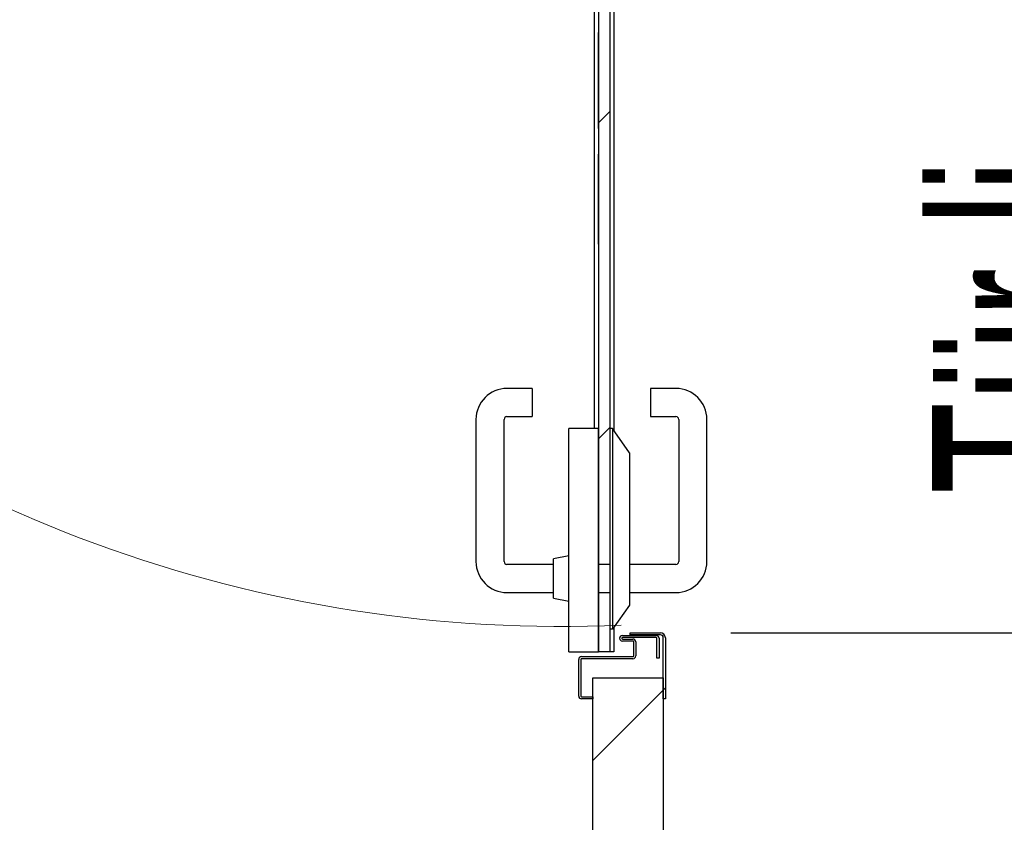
# Model space of a CAD drawing. Header units: millimetres. Extents: x 250 to 59450, y 0 to 41800.
# Tile 76 of 148: x 43125 to 43825, y 17446 to 18016. Entities that reach past the tile are written whole.
import ezdxf

# ---------------------------------------------------------------- set-up
doc = ezdxf.new("R2010")
doc.units = ezdxf.units.MM
doc.header["$LTSCALE"] = 50
doc.linetypes.add('CENTER', pattern=[10.16, 6.35, -1.27, 1.27, -1.27])
doc.layers.add('MASS', color=29, linetype='Continuous')
doc.layers.add('SCHNITT', color=5, linetype='CENTER')
doc.styles.add('SLDTEXTSTYLE0', font='TXT', dxfattribs={"width": 0.605})
doc.dimstyles.new('SLDDIMSTYLE2', dxfattribs={"dimtxt": 128.415934, "dimasz": 100, "dimexe": 0, "dimexo": 0.0625, "dimgap": 32.103984, "dimtad": 1, "dimdec": 1, "dimrnd": 1e-09, "dimzin": 12, "dimdsep": 46, "dimtxsty": 'SLDTEXTSTYLE0', "dimsah": 1, "dimcen": 0.09, "dimadec": 0, "dimazin": 3, "dimtfac": 1, "dimtdec": 1, "dimtofl": 0, "dimtmove": 0, "dimatfit": 3, "dimfxl": 1, "dimfrac": 2, "dimtolj": 1, "dimtzin": 12, "dimarcsym": 0})

# ---------------------------------------------------------------- blocks, each defined once
blk = doc.blocks.new('Glastür 875 DIN links')
at = {"color": 7, "linetype": 'Continuous', "lineweight": 18}
blk.add_arc((0, 0), 48131, 92.0241, 182.5124, dxfattribs=at)
blk = doc.blocks.new('_D_41')
at = {"layer": 'MASS'}
for p, q in [((43482.36, 19546.38), (41238.62, 19546.38)), ((41263.62, 16546.38), (41263.62, 19546.38)), ((43482.36, 16546.38), (41238.62, 16546.38))]:
    blk.add_line(p, q, dxfattribs=at)
for points in [[(41263.62, 19546.38), (41238.62, 19446.38), (41288.62, 19446.38)], [(41263.62, 16546.38), (41288.62, 16646.38), (41238.62, 16646.38)]]:
    blk.add_solid(points, dxfattribs=at)
at = {"layer": 'MASS', "insert": (41093.09, 17850.39), "char_height": 132.292, "attachment_point": 1, "rotation": 90, "style": 'SLDTEXTSTYLE0'}
blk.add_mtext('3000', dxfattribs=at)
blk = doc.blocks.new('_D_50')
at = {"layer": 'MASS'}
for p, q in [((43630.3, 18512.38), (43968.87, 18512.38)), ((43943.87, 18512.38), (43943.87, 17580.38)), ((43630.3, 17580.38), (43968.87, 17580.38))]:
    blk.add_line(p, q, dxfattribs=at)
for points in [[(43943.87, 18512.38), (43918.87, 18412.38), (43968.87, 18412.38)], [(43943.87, 17580.38), (43968.87, 17680.38), (43918.87, 17680.38)]]:
    blk.add_solid(points, dxfattribs=at)
at = {"layer": 'MASS', "char_height": 132.292, "attachment_point": 1, "rotation": 90, "style": 'SLDTEXTSTYLE0'}
for s, insert in [('932', (43773.34, 18119.87)), ('Tür li.', (43773.34, 17678.9))]:
    blk.add_mtext(s, dxfattribs=dict(at, insert=insert))

msp = doc.modelspace()

# ---------------------------------------------------------------- hatches: boundary and pattern name
at = {"layer": 'SCHNITT', "linetype": 'Continuous', "lineweight": 18}
h = msp.add_hatch(dxfattribs=at)
h.set_pattern_fill('ANSI31', color=256, scale=50, style=0)
h.paths.add_polyline_path([(43536.46, 18208.02), (43536.46, 18198.74), (43536.36, 18198.74), (43536.36, 18165.38), (43536.46, 18165.38), (43536.46, 18155.13), (43536.36, 18155.13), (43536.36, 18124.48), (43536.46, 18124.48), (43536.46, 18119.75), (43536.36, 18119.75), (43536.36, 18088.67), (43536.46, 18088.67), (43536.46, 18077.96), (43536.36, 18077.96), (43536.36, 18044.92), (43536.46, 18044.92), (43536.46, 18034.22), (43536.36, 18034.22), (43536.36, 17993.01), (43536.46, 17993.01), (43536.46, 17985.04), (43536.36, 17985.04), (43536.36, 17960.32), (43536.46, 17960.32), (43536.46, 17952.04), (43536.36, 17952.04), (43536.36, 17913.72), (43536.46, 17913.72), (43536.46, 17901.29), (43536.36, 17901.29), (43536.36, 17862.53), (43536.46, 17862.53), (43536.46, 17856.48), (43536.36, 17856.48), (43536.36, 17566.88), (43544.36, 17566.88), (43544.36, 18525.88), (43536.36, 18525.88), (43536.36, 18235.42), (43536.46, 18235.42), (43536.46, 18227.28), (43536.36, 18227.28), (43536.36, 18208.02)], flags=0)
h = msp.add_hatch(dxfattribs=at)
h.set_pattern_fill('ANSI31', color=256, scale=50, style=0)
edge = h.paths.add_edge_path(flags=0)
edge.add_line((43524.36, 17533.38), (43532.36, 17533.38))
edge.add_line((43532.36, 17533.38), (43532.36, 17534.88))
edge.add_line((43532.36, 17534.88), (43524.36, 17534.88))
edge.add_arc((43524.36, 17535.38), 0.5, 180, 270, ccw=False)
edge.add_line((43523.86, 17535.38), (43523.86, 17561.38))
edge.add_arc((43524.36, 17561.38), 0.5, 90, 180, ccw=False)
edge.add_line((43524.36, 17561.88), (43560.86, 17561.88))
edge.add_arc((43560.86, 17563.88), 2, 270, 360)
edge.add_line((43562.86, 17563.88), (43562.86, 17573.88))
edge.add_arc((43560.86, 17573.88), 2, 0, 90)
edge.add_line((43560.86, 17575.88), (43553.36, 17575.88))
edge.add_arc((43553.36, 17576.38), 0.5, 90, 270, ccw=False)
edge.add_line((43553.36, 17576.88), (43577.36, 17576.88))
edge.add_arc((43577.36, 17576.38), 0.5, 0, 90, ccw=False)
edge.add_line((43577.86, 17576.38), (43577.86, 17562.38))
edge.add_line((43577.86, 17562.38), (43579.36, 17562.38))
edge.add_line((43579.36, 17562.38), (43579.36, 17576.38))
edge.add_arc((43577.36, 17576.38), 2, 0, 90)
edge.add_line((43577.36, 17578.38), (43553.36, 17578.38))
edge.add_arc((43553.36, 17576.38), 2, 90, 270)
edge.add_line((43553.36, 17574.38), (43560.86, 17574.38))
edge.add_arc((43560.86, 17573.88), 0.5, 0, 90, ccw=False)
edge.add_line((43561.36, 17573.88), (43561.36, 17563.88))
edge.add_arc((43560.86, 17563.88), 0.5, 270, 360, ccw=False)
edge.add_line((43560.86, 17563.38), (43524.36, 17563.38))
edge.add_arc((43524.36, 17561.38), 2, 90, 180)
edge.add_line((43522.36, 17561.38), (43522.36, 17535.38))
edge.add_arc((43524.36, 17535.38), 2, 180, 270)
h = msp.add_hatch(dxfattribs=at)
h.set_pattern_fill('ANSI31', color=256, scale=50, style=0)
edge = h.paths.add_edge_path(flags=0)
edge.add_line((43558.86, 17580.38), (43558.86, 17578.88))
edge.add_line((43558.86, 17578.88), (43580.3, 17578.88))
edge.add_arc((43580.3, 17576.82), 2.05, 0, 90, ccw=False)
edge.add_line((43582.36, 17576.82), (43582.36, 17533.38))
edge.add_line((43582.36, 17533.38), (43583.86, 17533.38))
edge.add_line((43583.86, 17533.38), (43583.86, 17576.82))
edge.add_arc((43580.3, 17576.82), 3.55, 0, 90)
edge.add_line((43580.3, 17580.38), (43558.86, 17580.38))
h = msp.add_hatch(dxfattribs=at)
h.set_pattern_fill('ANSI31', color=256, scale=50, style=0)
h.paths.add_polyline_path([(43532.36, 17548.38), (43532.36, 16546.38), (43582.36, 16546.38), (43582.36, 17548.38)], flags=0)

# ---------------------------------------------------------------- linework, layer by layer
at = {"color": 216, "linetype": 'Continuous', "lineweight": 25, "true_color": 0x80007d}
for p, q in [((43544.36, 18525.88), (43544.36, 17566.88)), ((43533.36, 18468.38), (43533.36, 17725.38)), ((43536.36, 18468.38), (43536.36, 17725.38)), ((43544.36, 18468.38), (43544.36, 17725.38)), ((43547.36, 18468.38), (43547.36, 17723.95)), ((43536.36, 18034.22), (43536.36, 17993.01)), ((43536.46, 18006.66), (43536.36, 18006.66)), ((43536.46, 17995.38), (43536.36, 17995.38)), ((43536.46, 17994.99), (43536.36, 17994.99)), ((43536.36, 17993.01), (43536.46, 17993.01)), ((43536.46, 17987.94), (43536.36, 17987.94)), ((43536.46, 17987.68), (43536.36, 17987.68)), ((43536.46, 17993.01), (43536.46, 17985.04)), ((43536.36, 17985.04), (43536.36, 17960.32)), ((43536.46, 17985.04), (43536.36, 17985.04)), ((43536.46, 17972.89), (43536.36, 17972.89)), ((43536.46, 17972.78), (43536.36, 17972.78)), ((43536.36, 17960.32), (43536.46, 17960.32)), ((43536.46, 17960.32), (43536.46, 17952.04)), ((43536.46, 17957.31), (43536.36, 17957.31)), ((43536.46, 17952.04), (43536.36, 17952.04)), ((43536.36, 17952.04), (43536.36, 17913.72)), ((43536.46, 17950.27), (43536.36, 17950.27)), ((43536.46, 17938.6), (43536.36, 17938.6)), ((43536.36, 17920.27), (43536.36, 17917.88)), ((43536.46, 17920.27), (43536.36, 17920.27)), ((43536.46, 17920.27), (43536.36, 17920.27)), ((43536.36, 17895.96), (43536.36, 17920.27)), ((43536.46, 17917.88), (43536.36, 17917.88)), ((43536.46, 17920.27), (43536.46, 17917.88)), ((43536.46, 17895.96), (43536.46, 17920.27)), ((43536.36, 17913.72), (43536.46, 17913.72)), ((43536.46, 17911.65), (43536.36, 17911.65)), ((43536.46, 17910.54), (43536.36, 17910.54)), ((43536.46, 17901.29), (43536.46, 17913.72)), ((43536.46, 17905.68), (43536.36, 17905.68)), ((43536.36, 17859.06), (43536.36, 17905.68)), ((43536.46, 17904.32), (43536.36, 17904.32)), ((43536.46, 17859.06), (43536.46, 17905.68)), ((43536.36, 17901.29), (43536.36, 17862.53)), ((43536.36, 17901.29), (43536.36, 17861.93)), ((43536.46, 17901.29), (43536.36, 17901.29)), ((43536.46, 17898.39), (43536.36, 17898.39)), ((43536.36, 17898.39), (43536.36, 17895.96)), ((43536.46, 17895.96), (43536.36, 17895.96)), ((43536.46, 17895.96), (43536.36, 17895.96)), ((43536.46, 17901.29), (43536.46, 17861.93)), ((43536.46, 17898.39), (43536.46, 17895.96)), ((43536.36, 17862.53), (43536.46, 17862.53)), ((43536.46, 17861.93), (43536.36, 17861.93)), ((43536.46, 17856.48), (43536.46, 17862.53)), ((43536.46, 17859.06), (43536.36, 17859.06)), ((43536.36, 17857.07), (43536.36, 17859.06)), ((43536.46, 17857.07), (43536.36, 17857.07)), ((43536.46, 17856.48), (43536.36, 17856.48)), ((43536.36, 17856.48), (43536.36, 17566.88)), ((43536.46, 17857.07), (43536.46, 17859.06)), ((43489.36, 17753.88), (43471.36, 17753.88)), ((43489.36, 17753.88), (43489.36, 17733.88)), ((43591.36, 17753.88), (43573.36, 17753.88)), ((43573.36, 17753.88), (43573.36, 17733.88)), ((43449.36, 17731.88), (43449.36, 17630.88)), ((43469.36, 17630.88), (43469.36, 17731.88)), ((43471.36, 17733.88), (43489.36, 17733.88)), ((43573.36, 17733.88), (43591.36, 17733.88)), ((43593.36, 17731.88), (43593.36, 17630.88)), ((43613.36, 17630.88), (43613.36, 17731.88)), ((43536.36, 17725.38), (43515.36, 17725.38)), ((43515.36, 17692.88), (43515.36, 17725.38)), ((43536.36, 17692.88), (43536.36, 17725.38)), ((43546.36, 17725.38), (43544.36, 17725.38)), ((43544.36, 17725.38), (43544.36, 17692.88)), ((43558.36, 17708.24), (43546.36, 17725.38)), ((43546.36, 17725.38), (43546.36, 17692.88)), ((43558.36, 17708.24), (43558.36, 17692.88)), ((43515.36, 17566.88), (43515.36, 17692.88)), ((43536.36, 17566.88), (43536.36, 17692.88)), ((43544.36, 17692.88), (43544.36, 17582.88)), ((43546.36, 17692.88), (43546.36, 17582.88)), ((43558.36, 17692.88), (43558.36, 17600.02)), ((43515.36, 17634.88), (43504.36, 17632.94)), ((43504.36, 17604.82), (43504.36, 17632.94)), ((43504.36, 17628.88), (43471.36, 17628.88)), ((43544.36, 17628.88), (43536.36, 17628.88)), ((43591.36, 17628.88), (43558.36, 17628.88)), ((43471.36, 17608.88), (43504.36, 17608.88)), ((43536.36, 17608.88), (43544.36, 17608.88)), ((43558.36, 17608.88), (43591.36, 17608.88)), ((43504.36, 17604.82), (43515.36, 17602.88)), ((43558.36, 17600.02), (43546.36, 17582.88)), ((43544.36, 17582.88), (43544.36, 17566.88)), ((43546.36, 17582.88), (43544.36, 17582.88)), ((43547.36, 17584.31), (43547.36, 17566.88)), ((43553.36, 17578.38), (43577.36, 17578.38)), ((43577.36, 17576.88), (43553.36, 17576.88)), ((43553.36, 17575.88), (43560.86, 17575.88)), ((43560.86, 17574.38), (43553.36, 17574.38)), ((43558.86, 17580.38), (43580.3, 17580.38)), ((43558.86, 17578.88), (43558.86, 17580.38)), ((43580.3, 17578.88), (43558.86, 17578.88)), ((43561.36, 17563.88), (43561.36, 17573.88)), ((43562.86, 17573.88), (43562.86, 17563.88)), ((43577.86, 17562.38), (43577.86, 17576.38)), ((43579.36, 17576.38), (43579.36, 17562.38)), ((43582.36, 17533.38), (43582.36, 17576.82)), ((43583.86, 17576.82), (43583.86, 17533.38)), ((43515.36, 17566.88), (43536.36, 17566.88)), ((43544.36, 17566.88), (43536.36, 17566.88)), ((43544.36, 17566.88), (43536.36, 17566.88)), ((43544.36, 17566.88), (43536.36, 17566.88)), ((43547.36, 17566.88), (43544.36, 17566.88)), ((43522.36, 17535.38), (43522.36, 17561.38)), ((43523.86, 17561.38), (43523.86, 17535.38)), ((43524.36, 17563.38), (43560.86, 17563.38)), ((43560.86, 17561.88), (43524.36, 17561.88)), ((43579.36, 17562.38), (43577.86, 17562.38)), ((43524.36, 17534.88), (43532.36, 17534.88)), ((43532.36, 17533.38), (43524.36, 17533.38)), ((43532.36, 17534.88), (43532.36, 17533.38)), ((43583.86, 17533.38), (43582.36, 17533.38))]:
    msp.add_line(p, q, dxfattribs=at)
at = {"color": 7, "linetype": 'Continuous', "lineweight": 25}
for p, q in [((43532.36, 17548.38), (43582.36, 17548.38)), ((43532.36, 16546.38), (43532.36, 17548.38)), ((43582.36, 17548.38), (43582.36, 16546.38))]:
    msp.add_line(p, q, dxfattribs=at)
at = {"color": 216, "linetype": 'Continuous', "lineweight": 25, "true_color": 0x80007d}
for centre, radius, start, end in [((43471.36, 17731.88), 22, 90, 180), ((43591.36, 17731.88), 22, 0, 90), ((43471.36, 17731.88), 2, 90, 180), ((43591.36, 17731.88), 2, 0, 90), ((43471.36, 17630.88), 22, 180, 270), ((43471.36, 17630.88), 2, 180, 270), ((43591.36, 17630.88), 2, 270, 0), ((43591.36, 17630.88), 22, 270, 0), ((43553.36, 17576.38), 2, 90, 270), ((43553.36, 17576.38), 0.5, 90, 270), ((43560.86, 17573.88), 2, 0, 90), ((43560.86, 17573.88), 0.5, 0, 90), ((43577.36, 17576.38), 2, 0, 90), ((43577.36, 17576.38), 0.5, 0, 90), ((43580.3, 17576.82), 3.56, 0, 90), ((43580.3, 17576.82), 2.06, 0, 90), ((43524.36, 17561.38), 2, 90, 180), ((43524.36, 17561.38), 0.5, 90, 180), ((43560.86, 17563.88), 2, 270, 0), ((43560.86, 17563.88), 0.5, 270, 0), ((43524.36, 17535.38), 2, 180, 270), ((43524.36, 17535.38), 0.5, 180, 270)]:
    msp.add_arc(centre, radius, start, end, dxfattribs=at)
for points, knots in [([(43536.36, 18006.66), (43536.36, 18006.59), (43536.36, 18006.46), (43536.36, 18005.34), (43536.36, 18003.49), (43536.36, 18001.15), (43536.36, 17998.52), (43536.36, 17996.43), (43536.36, 17995.38)], [0, 0, 0, 0, 0.18667, 0.373322, 0.559944, 0.706599, 0.853311, 1, 1, 1, 1]), ([(43536.36, 17972.78), (43536.36, 17974.51), (43536.36, 17977.96), (43536.36, 17983.05), (43536.36, 17987.89), (43536.36, 17992.33), (43536.36, 17996.3), (43536.36, 17999.94), (43536.36, 18003), (43536.36, 18005.2), (43536.36, 18006.46), (43536.36, 18006.59), (43536.36, 18006.66)], [0, 0, 0, 0, 0.093331, 0.186695, 0.280037, 0.373361, 0.466686, 0.560037, 0.669992, 0.779978, 0.88998, 1, 1, 1, 1]), ([(43536.46, 18006.66), (43536.46, 18006.59), (43536.46, 18006.46), (43536.46, 18005.34), (43536.46, 18003.49), (43536.46, 18001.15), (43536.46, 17998.52), (43536.46, 17996.43), (43536.46, 17995.38)], [0, 0, 0, 0, 0.18667, 0.373322, 0.559944, 0.706599, 0.853311, 1, 1, 1, 1]), ([(43536.46, 17972.78), (43536.46, 17974.51), (43536.46, 17977.96), (43536.46, 17983.05), (43536.46, 17987.89), (43536.46, 17992.33), (43536.46, 17996.3), (43536.46, 17999.94), (43536.46, 18003), (43536.46, 18005.2), (43536.46, 18006.46), (43536.46, 18006.59), (43536.46, 18006.66)], [0, 0, 0, 0, 0.093331, 0.186695, 0.280037, 0.373361, 0.466686, 0.560037, 0.669992, 0.779978, 0.88998, 1, 1, 1, 1]), ([(43536.36, 17995.38), (43536.36, 17994.95), (43536.36, 17994.17), (43536.36, 17993.37), (43536.36, 17993.01)], [0, 0, 0, 0, 0.560174, 1, 1, 1, 1]), ([(43536.36, 17987.94), (43536.36, 17988.92), (43536.36, 17990.87), (43536.36, 17992.76), (43536.36, 17994.1), (43536.36, 17994.87), (43536.36, 17994.95), (43536.36, 17994.99)], [0, 0, 0, 0, 0.1865372, 0.373179, 0.5598885, 0.7799399, 1, 1, 1, 1]), ([(43536.36, 17994.99), (43536.36, 17994.96), (43536.36, 17994.89), (43536.36, 17994.28), (43536.36, 17993.28), (43536.36, 17991.81), (43536.36, 17990.09), (43536.36, 17988.48), (43536.36, 17987.68)], [0, 0, 0, 0, 0.186696, 0.373366, 0.560024, 0.706685, 0.85339, 1, 1, 1, 1]), ([(43536.46, 17995.38), (43536.46, 17994.95), (43536.46, 17994.17), (43536.46, 17993.37), (43536.46, 17993.01)], [0, 0, 0, 0, 0.560174, 1, 1, 1, 1]), ([(43536.46, 17987.94), (43536.46, 17988.92), (43536.46, 17990.87), (43536.46, 17992.76), (43536.46, 17994.1), (43536.46, 17994.87), (43536.46, 17994.95), (43536.46, 17994.99)], [0, 0, 0, 0, 0.1865372, 0.373179, 0.5598885, 0.7799399, 1, 1, 1, 1]), ([(43536.46, 17994.99), (43536.46, 17994.96), (43536.46, 17994.89), (43536.46, 17994.28), (43536.46, 17993.28), (43536.46, 17991.81), (43536.46, 17990.09), (43536.46, 17988.48), (43536.46, 17987.68)], [0, 0, 0, 0, 0.186696, 0.373366, 0.560024, 0.706685, 0.85339, 1, 1, 1, 1]), ([(43536.36, 17985.04), (43536.36, 17985.62), (43536.36, 17986.65), (43536.36, 17987.55), (43536.36, 17987.94)], [0, 0, 0, 0, 0.559892, 1, 1, 1, 1]), ([(43536.36, 17987.68), (43536.36, 17986.99), (43536.36, 17985.61), (43536.36, 17983.07), (43536.36, 17980.08), (43536.36, 17976.63), (43536.36, 17974.13), (43536.36, 17972.89)], [0, 0, 0, 0, 0.1867, 0.373435, 0.560123, 0.780039, 1, 1, 1, 1]), ([(43536.46, 17985.04), (43536.46, 17985.62), (43536.46, 17986.65), (43536.46, 17987.55), (43536.46, 17987.94)], [0, 0, 0, 0, 0.559892, 1, 1, 1, 1]), ([(43536.46, 17987.68), (43536.46, 17986.99), (43536.46, 17985.61), (43536.46, 17983.07), (43536.46, 17980.08), (43536.46, 17976.63), (43536.46, 17974.13), (43536.46, 17972.89)], [0, 0, 0, 0, 0.1867, 0.373435, 0.560123, 0.780039, 1, 1, 1, 1]), ([(43536.36, 17972.89), (43536.36, 17971.65), (43536.36, 17969.19), (43536.36, 17965.6), (43536.36, 17962.24), (43536.36, 17959.27), (43536.36, 17956.69), (43536.36, 17954.21), (43536.36, 17952.3), (43536.36, 17951.02), (43536.36, 17950.37), (43536.36, 17950.3), (43536.36, 17950.27)], [0, 0, 0, 0, 0.083332, 0.166663, 0.249952, 0.333265, 0.416618, 0.499949, 0.624876, 0.749879, 0.874926, 1, 1, 1, 1]), ([(43536.36, 17938.6), (43536.36, 17938.67), (43536.36, 17938.82), (43536.36, 17940.22), (43536.36, 17942.6), (43536.36, 17946.04), (43536.36, 17950.29), (43536.36, 17955.2), (43536.36, 17960.7), (43536.36, 17966.65), (43536.36, 17970.74), (43536.36, 17972.78)], [0, 0, 0, 0, 0.112036, 0.224069, 0.336049, 0.448033, 0.560045, 0.67004, 0.780011, 0.889996, 1, 1, 1, 1]), ([(43536.46, 17972.89), (43536.46, 17971.65), (43536.46, 17969.19), (43536.46, 17965.6), (43536.46, 17962.24), (43536.46, 17959.27), (43536.46, 17956.69), (43536.46, 17954.21), (43536.46, 17952.3), (43536.46, 17951.02), (43536.46, 17950.37), (43536.46, 17950.3), (43536.46, 17950.27)], [0, 0, 0, 0, 0.083332, 0.166663, 0.249952, 0.333265, 0.416618, 0.499949, 0.624876, 0.749879, 0.874926, 1, 1, 1, 1]), ([(43536.46, 17938.6), (43536.46, 17938.67), (43536.46, 17938.82), (43536.46, 17940.22), (43536.46, 17942.6), (43536.46, 17946.04), (43536.46, 17950.29), (43536.46, 17955.2), (43536.46, 17960.7), (43536.46, 17966.65), (43536.46, 17970.74), (43536.46, 17972.78)], [0, 0, 0, 0, 0.112036, 0.224069, 0.336049, 0.448033, 0.560045, 0.67004, 0.780011, 0.889996, 1, 1, 1, 1]), ([(43536.36, 17957.31), (43536.36, 17957.83), (43536.36, 17958.74), (43536.36, 17959.84), (43536.36, 17960.32)], [0, 0, 0, 0, 0.5599, 1, 1, 1, 1]), ([(43536.46, 17957.31), (43536.46, 17957.83), (43536.46, 17958.74), (43536.46, 17959.84), (43536.46, 17960.32)], [0, 0, 0, 0, 0.5599, 1, 1, 1, 1]), ([(43536.36, 17950.27), (43536.36, 17950.29), (43536.36, 17950.35), (43536.36, 17950.9), (43536.36, 17951.84), (43536.36, 17953.21), (43536.36, 17954.89), (43536.36, 17956.51), (43536.36, 17957.31)], [0, 0, 0, 0, 0.186692, 0.3734003, 0.560047, 0.7067041, 0.8534264, 1, 1, 1, 1]), ([(43536.36, 17952.04), (43536.36, 17950.51), (43536.36, 17947.45), (43536.36, 17943.74), (43536.36, 17941.15), (43536.36, 17939.6), (43536.36, 17938.73), (43536.36, 17938.64), (43536.36, 17938.6)], [0, 0, 0, 0, 0.186654, 0.373254, 0.559868, 0.706555, 0.853288, 1, 1, 1, 1]), ([(43536.46, 17950.27), (43536.46, 17950.29), (43536.46, 17950.35), (43536.46, 17950.9), (43536.46, 17951.84), (43536.46, 17953.21), (43536.46, 17954.89), (43536.46, 17956.51), (43536.46, 17957.31)], [0, 0, 0, 0, 0.186692, 0.3734, 0.560047, 0.706704, 0.853426, 1, 1, 1, 1]), ([(43536.46, 17952.04), (43536.46, 17950.51), (43536.46, 17947.45), (43536.46, 17943.74), (43536.46, 17941.15), (43536.46, 17939.6), (43536.46, 17938.73), (43536.46, 17938.64), (43536.46, 17938.6)], [0, 0, 0, 0, 0.186654, 0.373254, 0.559868, 0.706555, 0.853288, 1, 1, 1, 1]), ([(43536.36, 17917.88), (43536.36, 17917.22), (43536.36, 17915.88), (43536.36, 17914.08), (43536.36, 17912.62), (43536.36, 17911.97), (43536.36, 17911.65)], [0, 0, 0, 0, 0.2802318, 0.560058, 0.7799859, 1, 1, 1, 1]), ([(43536.46, 17917.88), (43536.46, 17917.22), (43536.46, 17915.88), (43536.46, 17914.08), (43536.46, 17912.62), (43536.46, 17911.97), (43536.46, 17911.65)], [0, 0, 0, 0, 0.2802318, 0.560058, 0.7799859, 1, 1, 1, 1]), ([(43536.36, 17910.54), (43536.36, 17911.11), (43536.36, 17912.13), (43536.36, 17913.24), (43536.36, 17913.72)], [0, 0, 0, 0, 0.5599347, 1, 1, 1, 1]), ([(43536.36, 17911.65), (43536.36, 17911.38), (43536.36, 17910.84), (43536.36, 17910.6), (43536.36, 17910.57), (43536.36, 17910.54)], [0, 0, 0, 0, 0.279025, 0.559321, 1, 1, 1, 1]), ([(43536.46, 17910.54), (43536.46, 17911.11), (43536.46, 17912.13), (43536.46, 17913.24), (43536.46, 17913.72)], [0, 0, 0, 0, 0.559935, 1, 1, 1, 1]), ([(43536.46, 17911.65), (43536.46, 17911.38), (43536.46, 17910.84), (43536.46, 17910.6), (43536.46, 17910.57), (43536.46, 17910.54)], [0, 0, 0, 0, 0.279025, 0.559321, 1, 1, 1, 1]), ([(43536.36, 17905.68), (43536.36, 17905.64), (43536.36, 17905.58), (43536.36, 17905.19), (43536.36, 17904.61), (43536.36, 17904.32)], [0, 0, 0, 0, 0.560571, 0.780809, 1, 1, 1, 1]), ([(43536.36, 17904.32), (43536.36, 17903.88), (43536.36, 17902.99), (43536.36, 17900.93), (43536.36, 17899.35), (43536.36, 17898.39)], [0, 0, 0, 0, 0.279808, 0.56047, 1, 1, 1, 1]), ([(43536.46, 17905.68), (43536.46, 17905.64), (43536.46, 17905.58), (43536.46, 17905.19), (43536.46, 17904.61), (43536.46, 17904.32)], [0, 0, 0, 0, 0.560571, 0.780809, 1, 1, 1, 1]), ([(43536.46, 17904.32), (43536.46, 17903.88), (43536.46, 17902.99), (43536.46, 17900.93), (43536.46, 17899.35), (43536.46, 17898.39)], [0, 0, 0, 0, 0.279808, 0.56047, 1, 1, 1, 1]), ([(43536.36, 17861.93), (43536.36, 17861.94), (43536.36, 17861.95), (43536.36, 17862.35), (43536.36, 17862.53)], [0, 0, 0, 0, 0.560215, 1, 1, 1, 1]), ([(43536.46, 17861.93), (43536.46, 17861.94), (43536.46, 17861.95), (43536.46, 17862.35), (43536.46, 17862.53)], [0, 0, 0, 0, 0.5602148, 1, 1, 1, 1]), ([(43536.36, 17856.48), (43536.36, 17856.69), (43536.36, 17857.06), (43536.36, 17857.07), (43536.36, 17857.07)], [0, 0, 0, 0, 0.559611, 1, 1, 1, 1]), ([(43536.46, 17856.48), (43536.46, 17856.69), (43536.46, 17857.06), (43536.46, 17857.07), (43536.46, 17857.07)], [0, 0, 0, 0, 0.5596107, 1, 1, 1, 1])]:
    msp.add_open_spline(points, degree=3, knots=knots, dxfattribs=at)

# ---------------------------------------------------------------- block references
at = {"color": 7, "linetype": 'Continuous', "xscale": 0.02, "yscale": 0.02, "zscale": 0.02, "rotation": 90.00000000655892}
msp.add_blockref('Glastür 875 DIN links', (43510.36, 18547.38), dxfattribs=at)

# ---------------------------------------------------------------- dimensions: what is measured, and where the dimension line sits
at = {"layer": 'MASS'}
dim = msp.add_linear_dim(base=(41263.62, 19546.38), p1=(43532.36, 16546.38), p2=(43532.36, 19546.38), angle=90, dimstyle='SLDDIMSTYLE2', dxfattribs=at)
dim.commit()
dim.dimension.update_dxf_attribs({"geometry": '_D_41', "text_midpoint": (41263.62, 18046.38), "dimtype": 160})
dim = msp.add_linear_dim(base=(43943.87, 17580.38), p1=(43580.3, 18512.38), p2=(43580.3, 17580.38), angle=90, text='Tür li.<>', dimstyle='SLDDIMSTYLE2', dxfattribs=at)
dim.commit()
dim.dimension.update_dxf_attribs({"geometry": '_D_50', "text_midpoint": (43943.87, 18046.38), "dimtype": 160})

doc.saveas('drawing.dxf')
